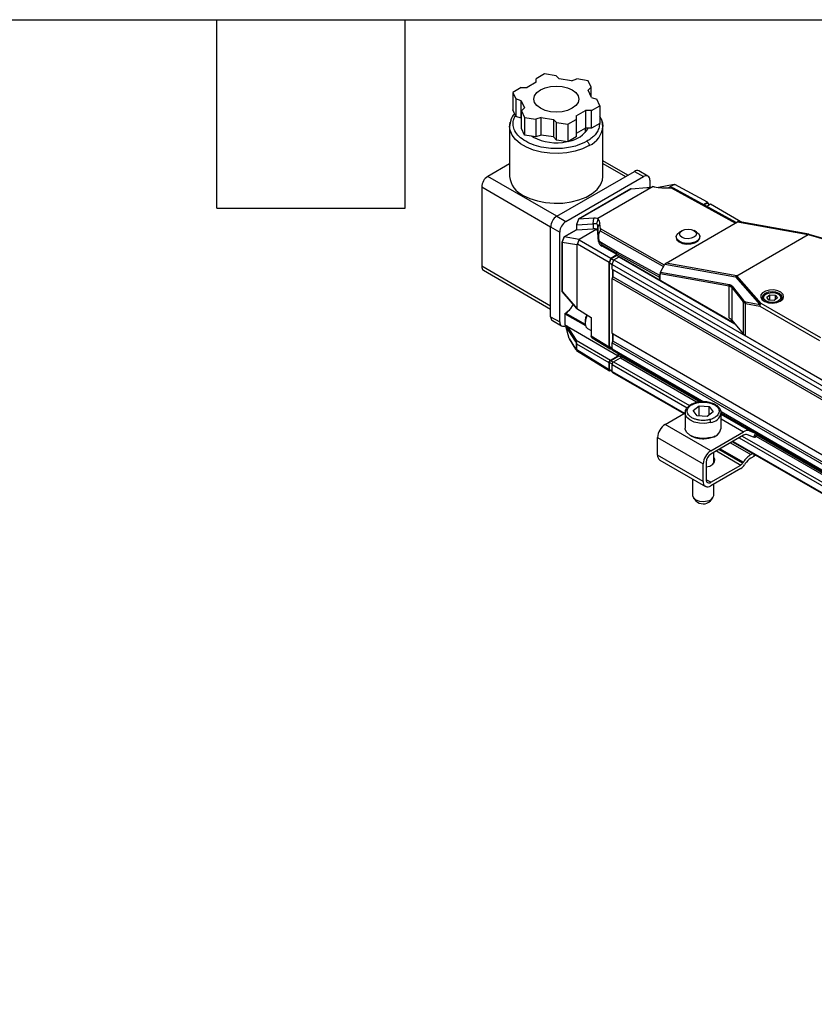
# Model space of a CAD drawing. Header units: millimetres. Extents: x 16 to 683, y 16 to 524.
# Tile 6 of 11: x 320 to 400, y 424 to 524. Entities that reach past the tile are written whole.
import ezdxf

# ---------------------------------------------------------------- set-up
doc = ezdxf.new("R2010")
doc.units = ezdxf.units.MM
doc.header["$LTSCALE"] = 2.5
doc.layers.add('TEXT', color=140, linetype='Continuous', lineweight=25)

msp = doc.modelspace()

# ---------------------------------------------------------------- linework, layer by layer
for p, q in [((372.897, 518.389), (372.054, 517.902)), ((372.054, 517.547), (372.054, 517.902)), ((374.049, 518.21), (372.897, 518.389)), ((374.049, 518.21), (374.356, 517.903)), ((375.616, 517.708), (374.356, 517.903)), ((375.616, 517.708), (376.149, 517.886)), ((377.3, 517.708), (376.149, 517.886)), ((377.609, 517.043), (377.3, 517.708)), ((370.517, 517.015), (369.674, 516.528)), ((370.517, 517.015), (371.132, 517.015)), ((372.054, 517.547), (371.132, 517.015)), ((377.609, 517.043), (377.302, 516.735)), ((377.639, 516.008), (377.302, 516.735)), ((377.609, 516.073), (377.609, 517.043)), ((369.674, 516.528), (369.982, 515.863)), ((369.674, 516.528), (369.674, 514.753)), ((370.515, 515.685), (369.982, 515.863)), ((369.982, 515.863), (369.982, 514.088)), ((370.515, 515.685), (370.852, 514.958)), ((370.515, 513.91), (370.515, 515.685)), ((377.639, 516.008), (378.172, 515.83)), ((378.48, 515.166), (378.172, 515.83)), ((369.982, 514.088), (369.674, 514.753)), ((370.545, 514.651), (370.852, 514.958)), ((376.1, 514.146), (377.022, 514.679)), ((377.637, 514.679), (377.022, 514.679)), ((377.022, 514.679), (377.022, 512.904)), ((377.637, 514.679), (378.48, 515.166)), ((377.637, 512.904), (377.637, 514.679)), ((378.48, 515.166), (378.48, 513.39)), ((370.515, 513.91), (369.982, 514.088)), ((370.545, 513.845), (370.515, 513.91)), ((370.545, 514.651), (370.854, 513.986)), ((370.545, 512.876), (370.545, 514.651)), ((370.854, 513.986), (372.005, 513.808)), ((370.854, 513.986), (370.854, 512.211)), ((372.538, 513.985), (372.005, 513.808)), ((372.005, 513.808), (372.005, 512.033)), ((372.538, 513.985), (373.798, 513.79)), ((372.538, 512.21), (372.538, 513.985)), ((374.105, 513.483), (373.798, 513.79)), ((373.798, 513.79), (373.798, 512.015)), ((375.257, 513.305), (376.1, 513.791)), ((376.1, 514.146), (376.1, 513.791)), ((376.1, 513.791), (376.1, 512.016)), ((369.457, 513.581), (369.36, 513.081)), ((369.36, 513.078), (369.36, 508.036)), ((370.854, 512.211), (370.545, 512.876)), ((374.105, 513.483), (375.257, 513.305)), ((374.105, 511.708), (374.105, 513.483)), ((375.257, 513.305), (375.257, 511.53)), ((377.022, 512.904), (376.1, 512.371)), ((377.637, 512.904), (377.022, 512.904)), ((377.033, 512.482), (377.033, 512.904)), ((378.48, 513.39), (377.637, 512.904)), ((378.794, 513.074), (378.752, 513.313)), ((378.794, 508.036), (378.794, 513.078)), ((372.005, 512.033), (370.854, 512.211)), ((371.725, 512.004), (371.569, 512.1)), ((372.538, 512.21), (372.005, 512.033)), ((373.798, 512.015), (372.538, 512.21)), ((374.105, 511.708), (373.798, 512.015)), ((375.257, 511.53), (374.105, 511.708)), ((376.1, 512.016), (375.257, 511.53)), ((369.36, 509.306), (367.144, 508.027)), ((381.326, 508.157), (378.794, 509.618)), ((378.794, 509.324), (381.071, 508.01)), ((374.123, 503.999), (367.144, 508.027)), ((374.123, 503.999), (381.993, 508.542)), ((375.045, 503.466), (382.916, 508.01)), ((381.993, 508.542), (382.916, 508.01)), ((383.351, 508.053), (382.428, 508.585)), ((366.529, 506.962), (366.529, 498.939)), ((366.529, 506.962), (373.508, 502.934)), ((381.634, 506.767), (376.317, 503.698)), ((376.325, 503.698), (381.653, 506.774)), ((383.879, 506.999), (378.281, 503.767)), ((381.668, 506.776), (383.253, 506.901)), ((383.531, 507.655), (383.531, 506.935)), ((386, 507.216), (384.408, 506.91)), ((384.765, 506.885), (385.715, 506.869)), ((385.408, 506.874), (386, 507.216)), ((385.715, 506.869), (392.192, 503.314)), ((392.267, 503.357), (385.943, 506.828)), ((386, 507.216), (386.07, 507.208)), ((389.389, 505.423), (386.07, 507.208)), ((388.957, 505.174), (389.389, 505.423)), ((389.015, 505.142), (389.351, 505.336)), ((389.272, 505.001), (389.692, 505.244)), ((389.351, 505.336), (389.601, 505.191)), ((389.519, 505.239), (389.389, 505.423)), ((389.692, 505.244), (392.921, 503.38)), ((374.123, 503.999), (375.045, 503.466)), ((377.867, 503.792), (376.336, 503.698)), ((377.801, 503.241), (377.867, 503.792)), ((373.508, 502.934), (374.431, 502.401)), ((373.508, 493.845), (373.508, 502.934)), ((376.107, 503.163), (376.107, 502.625)), ((376.315, 503.695), (376.108, 503.168)), ((376.336, 503.698), (376.118, 503.144)), ((376.132, 503.139), (377.801, 503.241)), ((376.132, 503.139), (376.132, 502.62)), ((377.801, 503.241), (377.801, 502.721)), ((378.498, 503.267), (378.287, 502.965)), ((378.343, 502.139), (378.287, 502.965)), ((378.287, 502.965), (378.287, 502.374)), ((378.542, 502.732), (378.498, 503.267)), ((385.027, 499.066), (378.542, 502.732)), ((385.182, 499.267), (392.408, 503.439)), ((392.408, 503.439), (399.565, 502.155)), ((399.638, 502.175), (392.489, 503.457)), ((374.431, 493.313), (374.431, 502.401)), ((374.868, 501.908), (374.673, 501.411)), ((374.675, 501.395), (374.878, 501.911)), ((376.107, 502.625), (374.87, 501.911)), ((374.878, 501.911), (376.11, 502.623)), ((376.376, 501.66), (374.878, 501.911)), ((376.132, 502.62), (377.801, 502.721)), ((378.168, 502.695), (376.376, 501.66)), ((378.351, 501.456), (378.287, 502.374)), ((378.343, 502.139), (378.508, 502.54)), ((378.343, 502.139), (378.351, 501.928)), ((378.351, 501.928), (378.351, 501.456)), ((378.508, 502.54), (384.937, 498.905)), ((386.217, 501.91), (386.218, 501.838)), ((386.789, 502.536), (386.539, 502.381)), ((388.273, 502.407), (388.018, 502.554)), ((388.609, 501.874), (388.608, 501.945)), ((392.348, 497.988), (399.557, 502.15)), ((399.557, 502.15), (404.405, 500.727)), ((404.466, 500.758), (399.645, 502.173)), ((374.672, 501.405), (374.672, 496.431)), ((374.682, 501.39), (376.172, 501.14)), ((374.682, 496.407), (374.682, 501.39)), ((376.21, 501.166), (376.172, 501.14)), ((376.172, 501.14), (376.172, 494.678)), ((376.21, 501.166), (376.392, 501.621)), ((379.42, 499.313), (376.21, 501.166)), ((376.376, 501.66), (376.392, 501.621)), ((376.392, 501.621), (379.597, 499.771)), ((380.245, 500.373), (378.482, 501.411)), ((378.716, 501.096), (380.2, 500.221)), ((378.716, 500.975), (378.716, 501.096)), ((380.2, 500.119), (378.716, 500.975)), ((379.597, 499.771), (379.42, 499.313)), ((379.597, 499.771), (380.2, 500.119)), ((379.635, 499.727), (380.2, 500.053)), ((379.903, 499.592), (380.428, 499.895)), ((380.2, 500.221), (384.504, 497.859)), ((380.2, 500.221), (380.2, 500.119)), ((380.2, 500.053), (380.2, 500.119)), ((380.2, 500.053), (380.458, 499.904)), ((384.549, 498.011), (380.245, 500.373)), ((380.428, 499.895), (392.141, 493.134)), ((392.095, 493.19), (380.472, 499.9)), ((373.508, 494.91), (366.529, 498.939)), ((379.42, 490.786), (379.42, 499.313)), ((379.464, 499.286), (379.635, 499.727)), ((379.464, 499.286), (379.725, 499.135)), ((379.464, 490.824), (379.464, 499.286)), ((379.635, 499.727), (379.897, 499.576)), ((379.725, 499.135), (379.903, 499.592)), ((379.725, 499.135), (662.568, 335.853)), ((379.725, 498.655), (379.725, 499.135)), ((379.903, 499.592), (662.746, 336.311)), ((384.625, 498.343), (385.073, 499.149)), ((385.073, 499.149), (392.221, 497.867)), ((392.339, 497.983), (385.182, 499.267)), ((366.709, 498.541), (373.508, 494.616)), ((379.725, 498.655), (662.568, 335.374)), ((379.771, 498.629), (379.725, 498.655)), ((379.725, 497.697), (379.771, 497.777)), ((379.833, 498.593), (379.771, 498.629)), ((379.771, 498.629), (379.771, 497.777)), ((379.771, 497.777), (379.833, 497.883)), ((379.833, 498.593), (662.614, 335.347)), ((379.833, 497.883), (379.833, 498.593)), ((379.833, 497.883), (662.614, 334.637)), ((384.504, 497.859), (384.504, 497.572)), ((384.58, 498.065), (384.549, 498.011)), ((384.58, 498.065), (384.58, 498.184)), ((391.578, 496.929), (384.58, 498.184)), ((384.58, 497.528), (384.58, 498.065)), ((384.625, 498.343), (391.588, 497.094)), ((392.221, 497.867), (394.668, 495.089)), ((394.812, 495.19), (392.348, 497.988)), ((379.725, 497.697), (662.568, 334.415)), ((379.725, 492.159), (379.725, 497.697)), ((391.578, 493.716), (391.578, 496.929)), ((391.834, 496.788), (392.972, 495.341)), ((391.834, 496.788), (391.834, 493.507)), ((391.886, 496.918), (393.024, 495.471)), ((376.172, 494.678), (374.682, 496.407)), ((374.693, 496.374), (376.189, 494.638)), ((395.297, 496.134), (395.205, 496.081)), ((395.363, 495.814), (395.689, 496.071)), ((395.586, 495.522), (395.363, 495.814)), ((395.689, 496.071), (396.238, 496.037)), ((395.689, 495.516), (395.689, 496.071)), ((396.238, 496.037), (396.461, 495.745)), ((396.238, 496.037), (396.238, 495.569)), ((396.619, 496.081), (396.527, 496.134)), ((392.972, 495.341), (392.972, 492.125)), ((393.024, 495.471), (393.037, 495.456)), ((393.228, 495.18), (394.659, 494.923)), ((393.228, 491.915), (393.228, 495.18)), ((393.237, 495.345), (394.668, 495.089)), ((394.659, 494.923), (400.7, 491.436)), ((400.854, 491.702), (394.812, 495.19)), ((394.912, 495.673), (394.912, 495.645)), ((396.135, 495.488), (395.586, 495.522)), ((396.461, 495.745), (396.135, 495.488)), ((396.912, 495.645), (396.912, 495.673)), ((373.508, 493.845), (374.431, 493.313)), ((374.938, 494.13), (374.938, 493.131)), ((374.962, 493.048), (374.962, 494.095)), ((377.056, 492.909), (374.962, 494.095)), ((377.018, 493.074), (375.023, 494.202)), ((376.172, 494.678), (377.607, 493.776)), ((377.607, 493.776), (377.607, 491.906)), ((373.688, 493.447), (374.611, 492.915)), ((375.044, 492.902), (374.962, 493.048)), ((375.382, 491.632), (375.049, 492.879)), ((376.022, 491.372), (375.049, 492.879)), ((375.189, 492.876), (380.34, 489.902)), ((375.189, 492.876), (376.103, 491.461)), ((376.99, 493.368), (376.99, 493.226)), ((391.834, 493.507), (392.972, 492.125)), ((377.242, 492.668), (377.607, 492.458)), ((377.607, 491.906), (379.42, 490.786)), ((379.725, 492.159), (662.568, 328.877)), ((379.771, 492.132), (379.725, 492.159)), ((379.833, 492.097), (379.771, 492.132)), ((379.771, 492.132), (379.771, 491.28)), ((379.833, 492.097), (662.614, 328.85)), ((379.833, 491.386), (379.833, 492.097)), ((402.132, 486.775), (393.228, 491.915)), ((375.382, 491.632), (376.022, 490.592)), ((375.388, 491.606), (376.03, 490.563)), ((376.103, 491.461), (379.572, 489.459)), ((376.132, 490.52), (376.132, 491.096)), ((379.418, 489.193), (376.151, 491.078)), ((376.151, 490.502), (376.151, 491.078)), ((377.693, 491.71), (379.514, 490.584)), ((379.464, 490.824), (379.725, 490.673)), ((379.725, 491.2), (379.771, 491.28)), ((379.725, 491.2), (662.568, 327.918)), ((379.725, 490.614), (379.725, 491.2)), ((379.771, 491.28), (379.833, 491.386)), ((379.833, 491.386), (662.614, 328.14)), ((376.137, 490.439), (379.461, 488.384)), ((379.418, 488.482), (376.151, 490.502)), ((379.541, 490.655), (379.739, 490.54)), ((379.572, 489.459), (380.34, 489.902)), ((379.582, 489.413), (380.397, 489.884)), ((379.725, 490.614), (389.021, 485.248)), ((379.815, 490.415), (388.776, 485.242)), ((380.34, 489.902), (380.34, 490.112)), ((380.397, 489.884), (380.397, 490.079)), ((380.397, 489.884), (380.63, 489.749)), ((380.648, 489.815), (380.648, 489.935)), ((380.648, 489.815), (388.586, 485.233)), ((379.418, 488.482), (379.418, 489.193)), ((379.475, 488.517), (379.475, 489.227)), ((379.475, 489.227), (379.733, 489.078)), ((379.582, 489.413), (379.847, 489.261)), ((379.725, 488.307), (379.725, 489.017)), ((379.725, 489.017), (387.331, 484.626)), ((379.879, 489.283), (380.571, 489.682)), ((379.879, 489.283), (387.554, 484.852)), ((380.571, 489.682), (388.27, 485.237)), ((379.475, 488.517), (379.725, 488.372)), ((379.506, 488.447), (379.725, 488.321)), ((379.585, 488.402), (379.572, 488.394)), ((379.725, 488.307), (387.042, 484.083)), ((379.77, 488.207), (386.978, 484.046)), ((387.912, 484.352), (388.519, 484.832)), ((388.519, 484.832), (389.542, 484.768)), ((388.519, 483.797), (388.519, 484.832)), ((385.092, 482.957), (387.113, 484.124)), ((387.109, 484.111), (387.109, 482.584)), ((388.328, 483.809), (387.912, 484.352)), ((389.958, 484.225), (389.351, 483.745)), ((389.542, 484.768), (389.958, 484.225)), ((389.542, 483.896), (389.542, 484.768)), ((390.744, 484.253), (648.205, 335.624)), ((390.761, 482.584), (390.761, 484.111)), ((390.761, 484.097), (647.941, 335.63)), ((393.616, 482.304), (390.761, 483.953)), ((389.704, 480.295), (385.092, 482.957)), ((389.351, 483.745), (388.328, 483.809)), ((390.761, 483.517), (393.023, 482.211)), ((389.704, 480.295), (393.023, 482.211)), ((393.023, 481.856), (389.704, 479.94)), ((394.029, 481.679), (393.418, 481.918)), ((393.616, 482.304), (394.227, 482.065)), ((394.227, 482.065), (394.029, 481.679)), ((394.188, 481.638), (394.378, 482.009)), ((394.331, 481.916), (647.76, 335.615)), ((384.323, 481.626), (388.935, 478.964)), ((384.323, 479.851), (384.323, 481.626)), ((391.71, 481.098), (393.77, 479.909)), ((391.897, 481.206), (646.148, 334.43)), ((391.961, 481.243), (646.212, 334.467)), ((392.576, 481.598), (646.489, 335.017)), ((392.884, 481.776), (646.708, 335.246)), ((394.261, 481.779), (647.516, 335.578)), ((388.935, 477.189), (384.323, 479.851)), ((390, 479.005), (390, 480.111)), ((390.271, 480.268), (392.731, 478.848)), ((392.923, 479.036), (390.531, 480.418)), ((390.672, 480.499), (393.002, 479.154)), ((393.77, 479.909), (393.958, 480.017)), ((394.069, 479.953), (394.069, 479.726)), ((384.549, 479.353), (389.16, 476.691)), ((388.935, 477.189), (388.935, 478.964)), ((389.242, 479.141), (389.242, 477.366)), ((389.704, 477.1), (392.731, 478.848)), ((390.09, 479.141), (390, 479.277)), ((393.002, 479.154), (392.923, 479.036)), ((393.194, 478.988), (393.115, 478.87)), ((394.069, 479.726), (393.77, 479.554)), ((392.731, 478.493), (389.704, 476.745)), ((387.87, 477.436), (387.87, 475.782)), ((389.704, 477.1), (389.242, 477.366)), ((390, 475.782), (390, 476.916)), ((387.962, 475.531), (388.201, 475.224)), ((389.669, 475.224), (389.907, 475.531))]:
    msp.add_line(p, q)
at = {"flags": 128}
for points in [[(374.668, 517.12), (375.218, 516.988), (375.691, 516.778), (376.054, 516.506), (376.282, 516.188), (376.36, 515.847), (376.282, 515.506), (376.054, 515.188), (375.691, 514.915), (375.218, 514.706), (374.668, 514.574), (374.077, 514.529), (373.486, 514.574), (372.936, 514.706), (372.463, 514.915), (372.1, 515.188), (371.872, 515.506), (371.794, 515.847), (371.872, 516.188), (372.1, 516.506), (372.463, 516.778), (372.936, 516.988), (373.486, 517.12), (374.077, 517.164), (374.668, 517.12)], [(369.36, 513.078), (369.365, 513.203), (369.425, 513.531)], [(377.413, 511.152), (376.743, 510.831), (375.982, 510.586), (375.157, 510.427), (374.295, 510.357), (373.425, 510.38), (372.578, 510.495), (371.781, 510.698), (371.063, 510.982), (370.448, 511.338), (369.956, 511.752), (369.604, 512.212), (369.405, 512.701), (369.36, 513.078)], [(378.708, 513.597), (378.749, 513.454), (378.794, 513.078)], [(370.741, 506.111), (371.411, 505.79), (372.172, 505.545), (372.997, 505.385), (373.859, 505.316), (374.729, 505.339), (375.576, 505.454), (376.372, 505.657), (377.091, 505.941), (377.706, 506.297), (378.198, 506.711), (378.55, 507.171), (378.749, 507.66), (378.794, 508.036)], [(386.218, 501.838), (386.28, 501.629), (386.494, 501.413), (386.832, 501.258), (387.249, 501.183), (387.688, 501.199), (388.09, 501.303), (388.4, 501.483), (388.578, 501.712), (388.609, 501.874)], [(388.273, 502.407), (388.457, 502.268), (388.597, 502.033), (388.577, 501.784), (388.399, 501.554), (388.088, 501.375), (387.687, 501.27), (387.248, 501.254), (386.831, 501.329), (386.493, 501.485), (386.279, 501.701), (386.219, 501.947), (386.319, 502.19), (386.539, 502.381)], [(386.809, 502.548), (387.084, 502.655), (387.409, 502.695), (387.733, 502.662), (388.008, 502.56), (388.192, 502.406), (388.256, 502.223), (388.192, 502.038), (388.008, 501.88), (387.733, 501.773), (387.409, 501.733), (387.084, 501.766), (386.809, 501.868), (386.625, 502.022), (386.561, 502.205), (386.625, 502.39), (386.809, 502.548)], [(396.739, 495.409), (396.981, 495.613), (397.08, 495.855), (397.02, 496.1), (396.811, 496.317), (396.481, 496.475), (396.074, 496.554), (395.645, 496.543), (395.252, 496.442), (394.948, 496.267), (394.775, 496.04), (394.755, 495.793), (394.891, 495.558), (395.166, 495.367), (395.541, 495.246), (395.966, 495.212), (396.384, 495.269), (396.739, 495.409)], [(396.683, 495.379), (396.856, 495.54), (396.934, 495.766), (396.856, 495.992), (396.635, 496.183), (396.303, 496.311), (395.912, 496.356), (395.521, 496.311), (395.19, 496.183), (394.968, 495.992), (394.89, 495.766), (394.968, 495.54), (395.141, 495.379)], [(395.561, 496.239), (395.892, 496.281), (396.226, 496.248), (396.512, 496.143), (396.707, 495.982), (396.781, 495.791), (396.723, 495.598), (396.541, 495.433), (396.264, 495.32), (395.933, 495.278), (395.598, 495.311), (395.312, 495.416), (395.117, 495.576), (395.043, 495.768), (395.101, 495.961), (395.283, 496.126), (395.561, 496.239)], [(377.213, 494.021), (377.164, 493.925), (377.023, 493.517), (376.994, 493.136), (377.08, 492.835), (377.242, 492.668)], [(387.109, 484.111), (387.15, 484.333), (387.228, 484.486)], [(389.673, 483.147), (389.121, 483.062), (388.551, 483.08), (388.018, 483.199), (387.575, 483.408), (387.265, 483.685), (387.118, 484.004), (387.109, 484.111)], [(390.719, 484.335), (390.752, 484.218), (390.761, 484.111)], [(389.673, 481.62), (389.121, 481.536), (388.551, 481.554), (388.018, 481.673), (387.575, 481.881), (387.265, 482.158), (387.118, 482.477), (387.109, 482.584)], [(394.352, 482.023), (394.307, 482.036), (394.227, 482.065)], [(394.188, 481.638), (394.187, 481.637), (394.162, 481.636), (394.109, 481.65), (394.029, 481.679)], [(394.069, 479.726), (394.177, 479.803), (394.233, 479.858)], [(389.242, 478.651), (389.611, 478.749), (389.921, 478.928), (390.099, 479.16), (390.119, 479.414), (390, 479.632)], [(387.87, 475.782), (387.87, 475.768), (387.961, 475.533), (388.2, 475.337), (388.551, 475.209), (388.96, 475.167), (389.366, 475.22)]]:
    msp.add_lwpolyline(points, dxfattribs=at)
for centre, radius, start, end in [((374.91, 514.359), 2.805, 279.50544, 328.73646), ((376.457, 513.296), 2.348, 294.02892, 354.65094), ((374.084, 516.591), 5.158, 242.78192, 281.9921), ((367.864, 506.902), 1.336, 122.60548, 177.39452), ((371.697, 508.255), 2.348, 185.34906, 245.97108), ((382.248, 508.187), 0.437, 65.69288, 125.61758), ((383.156, 507.715), 0.38, 350.78596, 129.20329), ((374.843, 502.873), 1.336, 122.60548, 177.39452), ((375.765, 502.341), 1.336, 122.60548, 177.39452), ((377.637, 502.913), 0.652, 4.54587, 33.01184), ((380.453, 499.862), 0.0421, 64.36457, 126.94589), ((366.943, 498.886), 0.417, 172.74417, 235.94365), ((374.706, 496.431), 0.0339, 181.1721, 224.53753), ((374.731, 496.405), 0.0496, 177.607, 219.66049), ((395.408, 495.63), 0.495, 114.27381, 178.76332), ((396.451, 495.653), 0.46, 358.43004, 68.53283), ((393.19, 495.329), 0.219, 139.42222, 176.86486), ((393.212, 495.315), 0.225, 141.15779, 177.9578), ((393.505, 495.247), 0.285, 159.8063, 193.53128), ((394.936, 494.99), 0.285, 159.8063, 193.53128), ((394.992, 494.908), 0.334, 122.60548, 177.39452), ((394.897, 494.915), 0.287, 107.20847, 142.91876), ((373.934, 493.798), 0.429, 173.70115, 234.98667), ((374.981, 494.126), 0.0429, 113.75853, 174.92133), ((374.981, 494.134), 0.0431, 185.36196, 244.61206), ((378.452, 493.326), 1.463, 150.60713, 178.36414), ((374.801, 493.25), 0.376, 170.35217, 305.65406), ((391.125, 492.901), 0.933, 40.51216, 60.91653), ((393.681, 492.731), 0.933, 220.51216, 240.91653), ((376.179, 490.552), 0.0566, 213.93409, 240.5991), ((379.938, 490.591), 0.214, 173.70115, 234.98667), ((380.481, 489.823), 0.167, 302.60548, 357.39452), ((380.059, 489.002), 0.334, 122.60548, 177.39452), ((379.832, 488.295), 0.107, 173.70115, 234.98667), ((389.585, 484.342), 1.199, 274.23921, 348.86967), ((385.992, 481.55), 1.67, 122.60548, 177.39452), ((389.585, 482.816), 1.199, 274.23921, 348.86967), ((393.417, 481.636), 0.697, 73.44019, 124.40371), ((393.286, 481.473), 0.465, 73.44019, 124.40371), ((384.856, 479.792), 0.536, 173.70115, 234.98667), ((390.604, 478.888), 1.67, 122.60548, 177.39452), ((390.244, 479.096), 1.002, 122.60548, 177.39452), ((395.035, 477.853), 2.414, 121.60274, 147.3774), ((392.415, 479.362), 0.604, 301.60274, 327.3774), ((392.099, 479.521), 1.207, 301.60274, 327.3774), ((394.719, 478.012), 1.811, 121.60274, 147.3774), ((389.403, 477.113), 0.475, 170.78596, 309.20329), ((389.523, 477.32), 0.285, 170.78596, 309.20329), ((388.935, 475.975), 1.051, 225.55121, 314.31046), ((389.305, 475.927), 0.71, 274.86882, 348.24006)]:
    msp.add_arc(centre, radius, start, end)
for centre, major_axis, ratio, start_param, end_param in [((381.652, 506.677), (0.0208, 0.0969), 0.698955, 0.289306, 0.563576), ((384.855, 507.983), (1.936, 0.029), 0.567125, 4.245734, 4.657452), ((376.194, 503.149), (0.0867, -0.0164), 0.408097, 3.064391, 3.71359), ((376.194, 503.296), (0.072, 0.155), 0.316427, 3.037847, 3.310995), ((376.386, 503.637), (0.0696, -0.0599), 0.221402, 2.79008, 3.218835), ((376.55, 502.01), (1.734, 0.595), 0.228535, 0.296276, 0.689649), ((376.563, 503.196), (1.936, 0.029), 0.567125, 0.038184, 0.449903), ((392.408, 503.251), (0.102, 0.199), 0.575567, 0.174789, 0.729411), ((374.939, 501.85), (0.0696, -0.0599), 0.220721, 2.788835, 3.218727), ((376.194, 502.575), (0.087, -0.0502), 0.00007, 2.866786, 3.141552), ((376.194, 502.656), (0.0867, 0.0298), 0.228535, 3.338144, 3.831241), ((376.55, 502.318), (1.739, 0.026), 0.567125, 0.03071, 0.366146), ((398.966, 502.146), (0.613, 0.029), 0.144847, 6.009492, 6.062665), ((399.591, 501.962), (0.05, 0.212), 0.580297, 6.083788, 6.869186), ((374.759, 501.391), (0.0867, -0.0164), 0.408693, 3.064499, 3.495532), ((379.654, 501.498), (1.304, 0.019), 0.567125, 3.172302, 3.901112), ((385.182, 499.079), (0.102, 0.199), 0.575567, 0.729411, 1.51481), ((384.734, 498.273), (0.102, 0.199), 0.575567, 1.51481, 2.300208), ((392.365, 497.791), (0.11, 0.194), 0.730914, 0.804236, 1.589634), ((392.047, 498.152), (0.337, -0.123), 0.422693, 5.890142, 5.943316), ((375.025, 493.081), (-0.061, 0.106), 0.577335, 0.785358, 1.553302), ((379.572, 488.571), (0.109, 0.188), 0.577206, 2.356266, 3.926757)]:
    msp.add_ellipse(centre, major_axis=major_axis, ratio=ratio, start_param=start_param, end_param=end_param)
for points, knots in [([(369.853, 514.366), (369.847, 514.359), (369.666, 514.18), (369.511, 513.911), (369.467, 513.642), (369.457, 513.581)], [0, 0, 0, 0, 0.028872, 0.780932, 1, 1, 1, 1]), ([(377.167, 511.578), (376.851, 511.423), (376.346, 511.174), (375.479, 510.959), (374.819, 510.866), (374.239, 510.836), (373.602, 510.842), (372.774, 510.929), (371.811, 511.175), (370.955, 511.559), (370.289, 512.054), (369.864, 512.609), (369.712, 513.087), (369.703, 513.455), (369.748, 513.777), (369.86, 514.002), (369.929, 514.143)], [0, 0, 0, 0, 0.106084, 0.169694, 0.240813, 0.280141, 0.319449, 0.404623, 0.494887, 0.587928, 0.68097, 0.771234, 0.856408, 0.895735, 0.935043, 1, 1, 1, 1]), ([(378.752, 513.313), (378.74, 513.446), (378.714, 513.718), (378.559, 513.964), (378.48, 514.09)], [0, 0, 0, 0, 0.487742, 1, 1, 1, 1]), ([(378.44, 513.404), (378.442, 513.359), (378.449, 513.225), (378.397, 512.933), (378.241, 512.551), (377.942, 512.165), (377.587, 511.841), (377.307, 511.666), (377.167, 511.578)], [0, 0, 0, 0, 0.067317, 0.19807, 0.434637, 0.646228, 0.823135, 1, 1, 1, 1]), ([(377.167, 511.578), (377.196, 511.561), (377.227, 511.537), (377.288, 511.474), (377.317, 511.436), (377.365, 511.353), (377.383, 511.308), (377.407, 511.225), (377.413, 511.185), (377.413, 511.152)], [0, 0, 0, 0, 0.25, 0.25, 0.5, 0.5, 0.75, 0.75, 1, 1, 1, 1]), ([(381.653, 506.774), (381.656, 506.775), (381.661, 506.776), (381.665, 506.776), (381.668, 506.776)], [0, 0, 0, 0, 0.488646, 1, 1, 1, 1]), ([(383.253, 506.901), (383.357, 506.91), (383.472, 506.924), (383.594, 506.944), (383.685, 506.959), (383.78, 506.978), (383.879, 506.999)], [4.3277325, 4.3277325, 4.3277325, 4.3277325, 4.5387118, 4.5387118, 4.5387118, 4.6949357, 4.6949357, 4.6949357, 4.6949357]), ([(383.879, 506.999), (383.899, 506.997), (383.939, 506.994), (383.979, 506.991), (383.998, 506.989)], [0, 0, 0, 0, 0.500831, 1, 1, 1, 1]), ([(385.943, 506.828), (385.938, 506.831), (385.926, 506.837), (385.905, 506.845), (385.88, 506.852), (385.842, 506.86), (385.786, 506.867), (385.74, 506.869), (385.715, 506.869)], [0, 0, 0, 0, 0.102889, 0.210763, 0.325124, 0.447239, 0.701443, 1, 1, 1, 1]), ([(378.281, 503.767), (378.25, 503.775), (378.216, 503.782), (378.093, 503.798), (377.988, 503.799), (377.867, 503.792)], [1.5882496, 1.5882496, 1.5882496, 1.5882496, 1.7008719, 1.7008719, 1.9554498, 1.9554498, 1.9554498, 1.9554498]), ([(376.336, 503.698), (376.333, 503.698), (376.329, 503.698), (376.327, 503.698), (376.325, 503.698)], [0, 0, 0, 0, 0.511354, 1, 1, 1, 1]), ([(378.184, 503.268), (378.192, 503.299), (378.208, 503.365), (378.236, 503.468), (378.266, 503.581), (378.288, 503.659), (378.3, 503.7)], [0, 0, 0, 0, 0.215488, 0.453992, 0.715521, 1, 1, 1, 1]), ([(378.542, 502.732), (378.542, 502.725), (378.543, 502.71), (378.542, 502.686), (378.54, 502.663), (378.536, 502.636), (378.53, 502.606), (378.52, 502.573), (378.512, 502.551), (378.508, 502.54)], [0, 0, 0, 0, 0.155102, 0.29871, 0.431233, 0.553192, 0.714081, 0.861924, 1, 1, 1, 1]), ([(378.482, 501.411), (378.473, 501.428), (378.454, 501.463), (378.43, 501.519), (378.408, 501.578), (378.39, 501.641), (378.375, 501.708), (378.363, 501.778), (378.355, 501.852), (378.352, 501.902), (378.351, 501.928)], [0, 0, 0, 0, 0.113696, 0.23026, 0.34989, 0.472771, 0.599072, 0.728949, 0.862548, 1, 1, 1, 1]), ([(374.682, 501.39), (374.68, 501.39), (374.678, 501.391), (374.676, 501.393), (374.675, 501.395)], [0, 0, 0, 0, 0.516358, 1, 1, 1, 1]), ([(378.482, 501.411), (378.491, 501.396), (378.511, 501.363), (378.546, 501.308), (378.592, 501.244), (378.648, 501.171), (378.692, 501.122), (378.716, 501.096)], [0, 0, 0, 0, 0.141861, 0.31278, 0.512771, 0.741843, 1, 1, 1, 1]), ([(391.578, 496.929), (391.572, 496.955), (391.569, 496.983), (391.571, 497.012), (391.572, 497.026), (391.574, 497.041), (391.577, 497.055), (391.58, 497.068), (391.583, 497.082), (391.588, 497.094)], [-0.000003, -0.000003, -0.000003, -0.000003, 0.503188, 0.503188, 0.503188, 0.754784, 0.754784, 0.754784, 1, 1, 1, 1]), ([(391.834, 496.788), (391.802, 496.828), (391.765, 496.861), (391.722, 496.885), (391.679, 496.908), (391.631, 496.923), (391.578, 496.929)], [3.1147923, 3.1147923, 3.1147923, 3.1147923, 3.2856705, 3.2856705, 3.2856705, 3.4565487, 3.4565487, 3.4565487, 3.4565487]), ([(391.588, 497.094), (391.603, 497.091), (391.633, 497.085), (391.676, 497.072), (391.717, 497.055), (391.756, 497.034), (391.792, 497.01), (391.826, 496.983), (391.858, 496.953), (391.877, 496.929), (391.886, 496.918)], [0, 0, 0, 0, 0.12982, 0.257327, 0.382969, 0.507213, 0.630541, 0.753449, 0.876436, 1, 1, 1, 1]), ([(374.673, 496.431), (374.673, 496.425), (374.674, 496.415), (374.679, 496.4), (374.685, 496.389), (374.691, 496.379), (374.695, 496.374), (374.697, 496.372)], [0, 0, 0, 0, 0.3155213, 0.507141, 0.7026356, 0.8980393, 1, 1, 1, 1]), ([(374.963, 494.165), (375.098, 494.259), (375.304, 494.404), (375.55, 494.701), (375.696, 494.915), (375.763, 495.056), (375.787, 495.105)], [0, 0, 0, 0, 0.421994, 0.649615, 0.877946, 1, 1, 1, 1]), ([(375.023, 494.202), (375.152, 494.295), (375.411, 494.482), (375.685, 494.83), (375.774, 495.047), (375.794, 495.097)], [0, 0, 0, 0, 0.435938, 0.871877, 1, 1, 1, 1]), ([(393.037, 495.456), (393.046, 495.446), (393.064, 495.427), (393.094, 495.404), (393.126, 495.383), (393.161, 495.367), (393.198, 495.353), (393.224, 495.348), (393.237, 495.345)], [0, 0, 0, 0, 0.164282, 0.328205, 0.492768, 0.658956, 0.827729, 1, 1, 1, 1]), ([(374.962, 494.095), (374.962, 494.096), (374.962, 494.098), (374.963, 494.102), (374.963, 494.111), (374.967, 494.129), (374.977, 494.154), (374.997, 494.183), (375.014, 494.195), (375.023, 494.202)], [0, 0, 0, 0, 0.01875, 0.057782, 0.117295, 0.24125, 0.500803, 0.711923, 1, 1, 1, 1]), ([(374.963, 494.165), (374.963, 494.166), (374.963, 494.167), (374.963, 494.167), (374.963, 494.168), (374.963, 494.169), (374.964, 494.17), (374.964, 494.172), (374.964, 494.175), (374.964, 494.177), (374.965, 494.18), (374.966, 494.184), (374.967, 494.188), (374.97, 494.195), (374.975, 494.201), (374.98, 494.204), (374.986, 494.208), (374.993, 494.21), (375.001, 494.209), (375.008, 494.208), (375.016, 494.205), (375.023, 494.202)], [0, 0, 0, 0, 0.021492, 0.021492, 0.021492, 0.053057, 0.053057, 0.053057, 0.116187, 0.116187, 0.116187, 0.242447, 0.242447, 0.242447, 0.494966, 0.494966, 0.494966, 0.747486, 0.747486, 0.747486, 1.000005, 1.000005, 1.000005, 1.000005]), ([(375.189, 492.876), (375.179, 492.882), (375.159, 492.892), (375.133, 492.903), (375.112, 492.91), (375.094, 492.915), (375.077, 492.917), (375.062, 492.915), (375.051, 492.911), (375.046, 492.905), (375.044, 492.902)], [0, 0, 0, 0, 0.196739, 0.362482, 0.49728, 0.601231, 0.730165, 0.838361, 0.927373, 1, 1, 1, 1]), ([(377.694, 491.71), (377.681, 491.719), (377.655, 491.739), (377.618, 491.799), (377.611, 491.864), (377.607, 491.906)], [0, 0, 0, 0, 0.2434727, 0.5102601, 1, 1, 1, 1]), ([(376.022, 491.372), (376.022, 491.391), (376.031, 491.411), (376.061, 491.444), (376.082, 491.457), (376.103, 491.461)], [0, 0, 0, 0, 0.5, 0.5, 1, 1, 1, 1]), ([(376.132, 491.096), (376.132, 491.099), (376.132, 491.106), (376.13, 491.119), (376.128, 491.132), (376.123, 491.154), (376.114, 491.185), (376.1, 491.223), (376.082, 491.263), (376.063, 491.302), (376.043, 491.339), (376.029, 491.361), (376.022, 491.372)], [0, 0, 0, 0, 0.032615, 0.06648, 0.103166, 0.143917, 0.246658, 0.374133, 0.514385, 0.676049, 0.834165, 1, 1, 1, 1]), ([(376.151, 491.078), (376.151, 491.102), (376.15, 491.131), (376.147, 491.162), (376.145, 491.194), (376.141, 491.229), (376.137, 491.264), (376.132, 491.3), (376.127, 491.335), (376.121, 491.369), (376.115, 491.403), (376.109, 491.434), (376.103, 491.461)], [3.133824, 3.133824, 3.133824, 3.133824, 3.526447, 3.526447, 3.526447, 3.91907, 3.91907, 3.91907, 4.311692, 4.311692, 4.311692, 4.704315, 4.704315, 4.704315, 4.704315]), ([(376.132, 491.096), (376.132, 491.095), (376.133, 491.095), (376.134, 491.094), (376.134, 491.093), (376.135, 491.092), (376.135, 491.091), (376.137, 491.09), (376.138, 491.088), (376.14, 491.087), (376.142, 491.085), (376.143, 491.084), (376.145, 491.082), (376.147, 491.081), (376.149, 491.08), (376.151, 491.078)], [0, 0, 0, 0, 0.119244, 0.119244, 0.119244, 0.245066, 0.245066, 0.245066, 0.496711, 0.496711, 0.496711, 0.748356, 0.748356, 0.748356, 1.000001, 1.000001, 1.000001, 1.000001]), ([(379.661, 490.585), (379.643, 490.578), (379.586, 490.555), (379.505, 490.579), (379.433, 490.654), (379.424, 490.742), (379.42, 490.786)], [0, 0, 0, 0, 0.12749, 0.418319, 0.709149, 1, 1, 1, 1]), ([(379.543, 490.659), (379.529, 490.667), (379.494, 490.688), (379.469, 490.75), (379.465, 490.803), (379.464, 490.824)], [0, 0, 0, 0, 0.29929, 0.719404, 1, 1, 1, 1]), ([(376.022, 490.592), (376.027, 490.584), (376.036, 490.569), (376.05, 490.549), (376.066, 490.529), (376.084, 490.509), (376.101, 490.495), (376.114, 490.489), (376.124, 490.492), (376.131, 490.5), (376.132, 490.514), (376.132, 490.52)], [0, 0, 0, 0, 0.11203, 0.222616, 0.33211, 0.496724, 0.644654, 0.757048, 0.8521, 0.931249, 1, 1, 1, 1]), ([(376.022, 490.592), (376.022, 490.588), (376.023, 490.584), (376.023, 490.58), (376.024, 490.576), (376.026, 490.571), (376.028, 490.567), (376.031, 490.56), (376.038, 490.553), (376.045, 490.547), (376.053, 490.542), (376.063, 490.539), (376.073, 490.537), (376.083, 490.536), (376.093, 490.536), (376.103, 490.538)], [0, 0, 0, 0, 0.119187, 0.119187, 0.119187, 0.245019, 0.245019, 0.245019, 0.496683, 0.496683, 0.496683, 0.748347, 0.748347, 0.748347, 1.000011, 1.000011, 1.000011, 1.000011]), ([(376.103, 490.538), (376.109, 490.514), (376.12, 490.468), (376.132, 490.439), (376.137, 490.44), (376.137, 490.44)], [0, 0, 0, 0, 0.515692, 0.981988, 1, 1, 1, 1]), ([(376.137, 490.44), (376.139, 490.439), (376.143, 490.438), (376.147, 490.449), (376.15, 490.47), (376.151, 490.492), (376.151, 490.502)], [0, 0, 0, 0, 0.279114, 0.546072, 0.782713, 1, 1, 1, 1]), ([(379.418, 489.193), (379.418, 489.201), (379.419, 489.218), (379.424, 489.246), (379.431, 489.274), (379.442, 489.303), (379.455, 489.331), (379.471, 489.358), (379.488, 489.383), (379.508, 489.406), (379.528, 489.427), (379.55, 489.445), (379.564, 489.454), (379.572, 489.459)], [0, 0, 0, 0, 0.090916, 0.181828, 0.272736, 0.363643, 0.454548, 0.545452, 0.636357, 0.727264, 0.818172, 0.909084, 1, 1, 1, 1]), ([(379.475, 489.227), (379.475, 489.26), (379.486, 489.299), (379.526, 489.368), (379.554, 489.397), (379.582, 489.413)], [0, 0, 0, 0, 0.5, 0.5, 1, 1, 1, 1]), ([(379.507, 488.449), (379.501, 488.453), (379.487, 488.461), (379.477, 488.486), (379.475, 488.508), (379.475, 488.517)], [0, 0, 0, 0, 0.299292, 0.719396, 1, 1, 1, 1]), ([(388.227, 485.17), (388.108, 485.132), (387.842, 485.047), (387.476, 484.828), (387.319, 484.629), (387.234, 484.521)], [0, 0, 0, 0, 0.272593, 0.606769, 1, 1, 1, 1]), ([(389.585, 483.439), (389.463, 483.408), (389.318, 483.381), (388.977, 483.355), (388.782, 483.356), (388.468, 483.398), (388.361, 483.418), (388.148, 483.476), (388.042, 483.513), (387.844, 483.602), (387.75, 483.656), (387.588, 483.775), (387.518, 483.842), (387.409, 483.984), (387.371, 484.058), (387.327, 484.209), (387.321, 484.284), (387.34, 484.43), (387.364, 484.499), (387.434, 484.629), (387.479, 484.689), (387.637, 484.851), (387.767, 484.935), (388.03, 485.063), (388.162, 485.107), (388.284, 485.138)], [0, 0, 0, 0, 0.125, 0.125, 0.25, 0.25, 0.3125, 0.3125, 0.375, 0.375, 0.4375, 0.4375, 0.5, 0.5, 0.5625, 0.5625, 0.625, 0.625, 0.6875, 0.6875, 0.75, 0.75, 0.875, 0.875, 1, 1, 1, 1]), ([(390.71, 484.366), (390.681, 484.436), (390.611, 484.601), (390.378, 484.833), (390.024, 485.047), (389.573, 485.196), (389.089, 485.261), (388.627, 485.253), (388.355, 485.196), (388.227, 485.17)], [0, 0, 0, 0, 0.106131, 0.249891, 0.406472, 0.567746, 0.724827, 0.870368, 1, 1, 1, 1]), ([(388.227, 485.169), (388.228, 485.169), (388.235, 485.179), (388.255, 485.169), (388.275, 485.148), (388.284, 485.138)], [0, 0, 0, 0, 0.034588, 0.536095, 1, 1, 1, 1]), ([(388.284, 485.138), (388.407, 485.169), (388.552, 485.196), (388.893, 485.222), (389.088, 485.221), (389.402, 485.179), (389.509, 485.159), (389.722, 485.101), (389.828, 485.064), (390.026, 484.975), (390.119, 484.922), (390.282, 484.802), (390.352, 484.735), (390.46, 484.593), (390.499, 484.519), (390.543, 484.368), (390.549, 484.293), (390.53, 484.148), (390.506, 484.078), (390.436, 483.948), (390.391, 483.888), (390.233, 483.726), (390.103, 483.642), (389.84, 483.514), (389.708, 483.47), (389.585, 483.439)], [0, 0, 0, 0, 0.125, 0.125, 0.25, 0.25, 0.3125, 0.3125, 0.375, 0.375, 0.4375, 0.4375, 0.5, 0.5, 0.5625, 0.5625, 0.625, 0.625, 0.6875, 0.6875, 0.75, 0.75, 0.875, 0.875, 1, 1, 1, 1]), ([(387.234, 484.521), (387.232, 484.519), (387.119, 484.396), (387.114, 484.252), (387.109, 484.11)], [0, 0, 0, 0, 0.014979, 1, 1, 1, 1]), ([(390.761, 484.112), (390.76, 484.186), (390.758, 484.274), (390.717, 484.354), (390.71, 484.366)], [0, 0, 0, 0, 0.844459, 1, 1, 1, 1]), ([(389.585, 483.439), (389.596, 483.426), (389.607, 483.407), (389.629, 483.362), (389.639, 483.335), (389.656, 483.277), (389.663, 483.248), (389.671, 483.193), (389.673, 483.168), (389.673, 483.147)], [0, 0, 0, 0, 0.25, 0.25, 0.5, 0.5, 0.75, 0.75, 1, 1, 1, 1]), ([(387.696, 481.819), (387.75, 481.786), (387.893, 481.697), (388.186, 481.6), (388.62, 481.512), (389.129, 481.494), (389.482, 481.564), (389.638, 481.595)], [0, 0, 0, 0, 0.1114613, 0.2988028, 0.4715231, 0.7666677, 1, 1, 1, 1]), ([(389.638, 481.595), (389.792, 481.636), (389.977, 481.685), (390.1, 481.776), (390.121, 481.791)], [0, 0, 0, 0, 0.827193, 1, 1, 1, 1]), ([(389.673, 481.62), (389.673, 481.604), (389.67, 481.588), (389.656, 481.579), (389.646, 481.584), (389.638, 481.595)], [0, 0, 0, 0, 0.5, 0.5, 1, 1, 1, 1])]:
    msp.add_open_spline(points, degree=3, knots=knots)
for points in [[(378.3, 503.7), (378.294, 503.722), (378.288, 503.745), (378.281, 503.767)], [(377.801, 503.241), (377.968, 503.271), (378.1, 503.281), (378.184, 503.268)], [(380.2, 500.221), (380.199, 500.268), (380.216, 500.324), (380.245, 500.373)], [(384.504, 497.859), (384.504, 497.906), (384.52, 497.961), (384.549, 498.011)], [(391.834, 496.788), (391.835, 496.83), (391.854, 496.877), (391.886, 496.918)], [(392.987, 495.323), (392.982, 495.329), (392.977, 495.335), (392.972, 495.341)], [(393.228, 495.18), (393.131, 495.204), (393.049, 495.252), (392.987, 495.323)], [(375.044, 492.902), (375.045, 492.895), (375.047, 492.887), (375.049, 492.879)]]:
    msp.add_open_spline(points, degree=3)
at = {"layer": 'TEXT'}
for p, q in [((15.875, 523.875), (682.625, 523.875)), ((339.725, 504.825), (339.725, 523.875)), ((358.775, 504.825), (358.775, 523.875)), ((339.725, 504.825), (358.775, 504.825))]:
    msp.add_line(p, q, dxfattribs=at)

doc.saveas('drawing.dxf')
